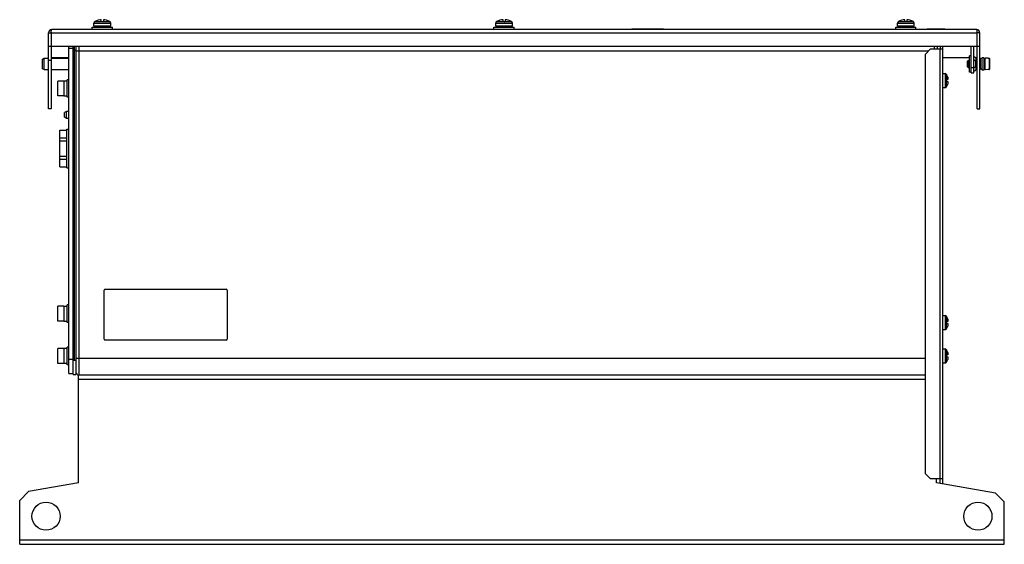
# Model space of a CAD drawing. Header units: millimetres. Extents: x 80 to 640, y 351 to 650.
import ezdxf

# ---------------------------------------------------------------- set-up
doc = ezdxf.new("R2010")
doc.units = ezdxf.units.MM
doc.header["$LTSCALE"] = 65.259357
doc.layers.get('0').update_dxf_attribs({"linetype": 'CONTINUOUS'})

msp = doc.modelspace()

# ---------------------------------------------------------------- linework, layer by layer
at = {"color": 7, "linetype": 'Continuous'}
for p, q in [((126.46, 648.79), (126.46, 649.85)), ((127.66, 649.85), (127.66, 648.79)), ((354.96, 648.79), (354.96, 649.85)), ((356.16, 649.85), (356.16, 648.79)), ((583.46, 648.79), (583.46, 649.85)), ((584.66, 649.85), (584.66, 648.79)), ((624.36, 644.19), (98.26, 644.19)), ((121.31, 644.19), (121.31, 645.59)), ((121.31, 645.59), (132.81, 645.59)), ((122.31, 646.19), (122.31, 647.88)), ((122.31, 647.88), (131.81, 647.88)), ((131.81, 646.19), (122.31, 646.19)), ((122.91, 645.59), (122.91, 646.19)), ((124.71, 649.56), (124.71, 649.54)), ((126.46, 648.79), (127.66, 648.79)), ((126.81, 645.59), (126.81, 646.19)), ((126.81, 645.99), (127.31, 645.99)), ((127.02, 648.75), (127.06, 648.75)), ((127.31, 646.19), (127.31, 645.59)), ((129.41, 649.54), (129.41, 649.56)), ((131.21, 646.19), (131.21, 645.59)), ((131.81, 646.19), (131.81, 647.88)), ((132.81, 644.19), (132.81, 645.59)), ((289.86, 644.39), (289.86, 644.19)), ((289.86, 644.39), (342.86, 644.39)), ((312.36, 644.39), (312.36, 644.19)), ((312.86, 644.19), (312.86, 644.39)), ((332.36, 644.39), (332.36, 644.19)), ((332.86, 644.19), (332.86, 644.39)), ((342.86, 644.39), (342.86, 644.19)), ((349.81, 644.19), (349.81, 645.59)), ((349.81, 645.59), (361.31, 645.59)), ((350.81, 646.19), (350.81, 647.88)), ((350.81, 647.88), (360.31, 647.88)), ((360.31, 646.19), (350.81, 646.19)), ((351.41, 645.59), (351.41, 646.19)), ((353.21, 649.56), (353.21, 649.54)), ((354.96, 648.79), (356.16, 648.79)), ((355.31, 645.59), (355.31, 646.19)), ((355.31, 645.99), (355.81, 645.99)), ((355.52, 648.75), (355.56, 648.75)), ((355.81, 646.19), (355.81, 645.59)), ((357.91, 649.54), (357.91, 649.56)), ((359.71, 646.19), (359.71, 645.59)), ((360.31, 646.19), (360.31, 647.88)), ((361.31, 644.19), (361.31, 645.59)), ((428.16, 644.39), (428.16, 644.19)), ((446.16, 644.39), (428.16, 644.39)), ((446.16, 644.39), (446.16, 644.19)), ((578.31, 645.59), (589.81, 645.59)), ((578.31, 644.19), (578.31, 645.59)), ((579.31, 647.88), (588.81, 647.88)), ((579.31, 646.19), (579.31, 647.88)), ((588.81, 646.19), (579.31, 646.19)), ((579.91, 645.59), (579.91, 646.19)), ((581.71, 649.56), (581.71, 649.54)), ((583.46, 648.79), (584.66, 648.79)), ((583.81, 645.59), (583.81, 646.19)), ((583.81, 645.99), (584.31, 645.99)), ((584.02, 648.75), (584.06, 648.75)), ((584.31, 646.19), (584.31, 645.59)), ((586.41, 649.54), (586.41, 649.56)), ((588.21, 646.19), (588.21, 645.59)), ((588.81, 646.19), (588.81, 647.88)), ((589.81, 644.19), (589.81, 645.59)), ((606.16, 644.39), (596.16, 644.39)), ((596.16, 644.39), (596.16, 644.19)), ((597.16, 644.49), (605.16, 644.49)), ((597.16, 644.49), (597.16, 644.39)), ((605.16, 644.49), (605.16, 644.39)), ((606.16, 644.39), (606.16, 644.19)), ((96.46, 599.19), (96.46, 642.39)), ((96.46, 642.39), (624.66, 642.39)), ((97.96, 642.39), (97.96, 599.19)), ((626.16, 642.39), (624.66, 642.39)), ((624.66, 599.19), (624.66, 642.39)), ((626.16, 599.19), (626.16, 642.39)), ((96.46, 634.69), (626.16, 634.69)), ((108.06, 448.49), (108.06, 634.69)), ((108.06, 633.69), (111.06, 633.69)), ((110.46, 447.99), (110.46, 634.69)), ((111.06, 634.69), (111.06, 456.49)), ((112.06, 634.69), (112.06, 447.99)), ((113.86, 447.49), (113.86, 634.69)), ((598.16, 633.19), (595.16, 630.19)), ((598.16, 633.19), (605.16, 633.19)), ((600.26, 634.69), (600.26, 633.19)), ((602.06, 633.19), (602.06, 634.69)), ((603.36, 633.19), (603.36, 388.49)), ((603.66, 634.69), (603.66, 633.19)), ((605.16, 385.65), (605.16, 634.69)), ((621.16, 619.69), (621.16, 634.69)), ((622.66, 619.69), (622.66, 634.69)), ((93.06, 627.46), (94.06, 627.86)), ((93.06, 621.92), (93.06, 627.46)), ((94.06, 621.52), (94.06, 627.86)), ((94.06, 627.86), (96.46, 627.86)), ((108.06, 628.19), (97.96, 628.19)), ((97.96, 627.86), (108.06, 627.86)), ((110.46, 632.44), (112.06, 632.44)), ((112.06, 632.19), (597.16, 632.19)), ((595.16, 391.49), (595.16, 630.19)), ((620.36, 628.19), (605.16, 628.19)), ((621.16, 629.34), (620.36, 629.34)), ((620.36, 620.04), (620.36, 629.34)), ((624.66, 628.19), (623.88, 628.19)), ((623.88, 627.98), (623.88, 625.85)), ((624.66, 627.86), (623.88, 627.86)), ((626.36, 627.86), (626.16, 627.86)), ((627.56, 627.56), (626.36, 627.86)), ((626.36, 627.86), (626.36, 621.52)), ((628.36, 628.19), (627.56, 628.19)), ((627.56, 621.19), (627.56, 628.19)), ((628.36, 628.19), (628.36, 621.19)), ((629.16, 627.79), (628.36, 627.79)), ((630.86, 627.95), (629.16, 627.99)), ((629.16, 621.39), (629.16, 627.99)), ((630.86, 627.95), (630.86, 627.92)), ((630.86, 627.92), (631.37, 627.91)), ((631.37, 627.91), (631.37, 621.46)), ((631.66, 627.61), (631.66, 621.76)), ((93.06, 621.92), (94.06, 621.52)), ((97.96, 626.59), (96.46, 626.59)), ((619.16, 626.29), (619.56, 626.69)), ((619.16, 623.09), (619.16, 626.29)), ((619.16, 623.09), (619.56, 622.69)), ((619.56, 626.69), (620.36, 626.69)), ((619.56, 622.69), (619.56, 626.69)), ((619.56, 622.69), (620.36, 622.69)), ((621.16, 622.69), (622.66, 622.69)), ((623.61, 626.16), (622.66, 627.03)), ((623.61, 623.21), (622.66, 622.34)), ((623.61, 626.16), (623.61, 623.21)), ((623.88, 623.53), (623.88, 621.4)), ((627.56, 621.82), (626.36, 621.52)), ((628.36, 624.94), (629.16, 624.94)), ((629.16, 624.44), (628.36, 624.44)), ((94.06, 621.52), (96.46, 621.52)), ((97.96, 621.52), (108.06, 621.52)), ((605.16, 619.19), (606.37, 619.19)), ((606.37, 619.19), (606.37, 611.19)), ((607.21, 618.73), (607.21, 615.79)), ((607.95, 617.19), (607.99, 617.04)), ((608.11, 616.21), (607.95, 616.21)), ((608.03, 616.3), (607.96, 616.3)), ((607.99, 617.04), (608.03, 616.89)), ((621.16, 620.04), (620.36, 620.04)), ((621.16, 619.69), (622.66, 619.69)), ((624.66, 621.52), (623.88, 621.52)), ((626.36, 621.52), (626.16, 621.52)), ((628.36, 621.19), (627.56, 621.19)), ((629.16, 621.59), (628.36, 621.59)), ((630.86, 621.43), (629.16, 621.39)), ((631.37, 621.46), (630.86, 621.45)), ((630.86, 621.45), (630.86, 621.43)), ((101.76, 606.44), (101.76, 614.94)), ((105.26, 614.94), (101.76, 614.94)), ((105.26, 614.94), (105.26, 606.44)), ((107.06, 614.84), (105.26, 614.84)), ((107.06, 605.69), (107.06, 615.69)), ((108.06, 615.69), (107.06, 615.69)), ((605.16, 611.19), (606.37, 611.19)), ((608.03, 615.79), (607.16, 615.79)), ((607.16, 615.79), (607.16, 614.59)), ((607.16, 614.59), (608.03, 614.59)), ((607.21, 611.64), (607.21, 614.59)), ((607.95, 614.17), (608.11, 614.17)), ((607.99, 613.33), (607.95, 613.19)), ((608.03, 614.08), (607.96, 614.08)), ((607.99, 614.04), (608.03, 614.08)), ((608.03, 613.49), (607.99, 613.33)), ((105.26, 606.44), (101.76, 606.44)), ((105.26, 606.54), (107.06, 606.54)), ((108.06, 605.69), (107.06, 605.69)), ((97.96, 599.19), (96.46, 599.19)), ((106.77, 597.69), (105.56, 597.1)), ((105.56, 594.28), (105.56, 597.1)), ((106.77, 593.69), (105.56, 594.28)), ((106.77, 593.69), (106.77, 597.69)), ((108.06, 597.69), (106.77, 597.69)), ((108.06, 593.69), (106.77, 593.69)), ((624.66, 599.19), (626.16, 599.19)), ((102.86, 566.08), (102.86, 586.89)), ((102.86, 586.89), (106.86, 586.89)), ((102.86, 582.54), (106.86, 582.54)), ((106.86, 565.49), (106.86, 587.49)), ((106.86, 587.49), (108.06, 587.49)), ((102.86, 580.84), (106.86, 580.84)), ((102.86, 572.13), (106.86, 572.13)), ((102.86, 570.44), (106.86, 570.44)), ((102.86, 566.08), (106.86, 566.08)), ((106.86, 565.49), (108.06, 565.49)), ((128.06, 467.99), (128.06, 495.99)), ((128.56, 496.49), (197.56, 496.49)), ((198.06, 495.99), (198.06, 467.99)), ((107.06, 477.49), (107.06, 487.49)), ((108.06, 487.49), (107.06, 487.49)), ((101.76, 478.24), (101.76, 486.74)), ((105.26, 486.74), (101.76, 486.74)), ((105.26, 486.74), (105.26, 478.24)), ((107.06, 486.64), (105.26, 486.64)), ((105.26, 478.24), (101.76, 478.24)), ((105.26, 478.34), (107.06, 478.34)), ((108.06, 477.49), (107.06, 477.49)), ((605.16, 481.49), (606.37, 481.49)), ((606.37, 481.49), (606.37, 473.49)), ((608.03, 478.09), (607.16, 478.09)), ((607.16, 478.09), (607.16, 476.89)), ((607.16, 476.89), (608.03, 476.89)), ((607.21, 481.03), (607.21, 478.09)), ((607.21, 473.94), (607.21, 476.89)), ((607.95, 479.49), (607.99, 479.34)), ((608.11, 478.51), (607.95, 478.51)), ((607.95, 476.47), (608.11, 476.47)), ((608.03, 478.6), (607.96, 478.6)), ((608.03, 476.38), (607.96, 476.38)), ((607.99, 479.34), (608.03, 479.19)), ((607.99, 476.34), (608.03, 476.38)), ((605.16, 473.49), (606.37, 473.49)), ((607.99, 475.63), (607.95, 475.49)), ((608.03, 475.79), (607.99, 475.63)), ((197.56, 467.49), (128.56, 467.49)), ((101.76, 454.24), (101.76, 462.74)), ((105.26, 462.74), (101.76, 462.74)), ((105.26, 462.74), (105.26, 454.24)), ((107.06, 462.64), (105.26, 462.64)), ((107.06, 453.49), (107.06, 463.49)), ((108.06, 463.49), (107.06, 463.49)), ((605.16, 462.49), (606.37, 462.49)), ((606.37, 462.49), (606.37, 454.49)), ((607.21, 462.03), (607.21, 459.09)), ((607.95, 460.49), (607.99, 460.34)), ((608.11, 459.51), (607.95, 459.51)), ((608.03, 459.6), (607.96, 459.6)), ((607.99, 460.34), (608.03, 460.19)), ((105.26, 454.24), (101.76, 454.24)), ((105.26, 454.34), (107.06, 454.34)), ((111.06, 456.49), (108.06, 456.49)), ((112.06, 455.99), (110.46, 455.99)), ((595.16, 456.99), (112.06, 456.99)), ((605.16, 454.49), (606.37, 454.49)), ((608.03, 459.09), (607.16, 459.09)), ((607.16, 459.09), (607.16, 457.89)), ((607.16, 457.89), (608.03, 457.89)), ((607.21, 454.94), (607.21, 457.89)), ((607.95, 457.47), (608.11, 457.47)), ((607.99, 456.63), (607.95, 456.49)), ((608.03, 457.38), (607.96, 457.38)), ((607.99, 457.34), (608.03, 457.38)), ((608.03, 456.79), (607.99, 456.63)), ((108.06, 453.49), (107.06, 453.49)), ((108.06, 448.49), (110.46, 448.49)), ((110.46, 447.99), (112.06, 447.99)), ((113.56, 386.29), (113.56, 447.49)), ((595.16, 447.49), (113.56, 447.49)), ((113.56, 445.19), (595.16, 445.19)), ((595.16, 391.49), (598.16, 388.49)), ((605.16, 388.49), (598.16, 388.49)), ((601.56, 386.29), (601.56, 388.49)), ((603.66, 385.92), (603.66, 388.49)), ((85.06, 381.26), (80.06, 376.26)), ((113.56, 386.29), (85.06, 381.26)), ((635.06, 380.38), (601.56, 386.29)), ((80.06, 351.29), (80.06, 376.26)), ((640.06, 375.38), (635.06, 380.38)), ((640.06, 351.29), (640.06, 375.38)), ((640.06, 353.59), (80.06, 353.59)), ((80.06, 351.29), (640.06, 351.29))]:
    msp.add_line(p, q, dxfattribs=at)
for centre in [(95.06, 367.29), (625.06, 367.29)]:
    msp.add_circle(centre, 8, dxfattribs=at)
for centre, radius, start, end in [((127.06, 641.39), 8.49, 94.0547, 106.0777), ((127.06, 641.39), 8.49, 73.9223, 85.9453), ((355.56, 641.39), 8.49, 94.0547, 106.0777), ((355.56, 641.39), 8.49, 73.9223, 85.9453), ((584.06, 641.39), 8.49, 94.0547, 106.0777), ((584.06, 641.39), 8.49, 73.9223, 85.9453), ((98.26, 642.39), 1.8, 90, 180), ((123.31, 647.88), 1, 120.0003, 180), ((127.06, 641.39), 8.5, 106.0497, 119.9993), ((127.06, 641.39), 8.5, 60, 73.9503), ((130.81, 647.88), 1, 0, 59.9998), ((351.81, 647.88), 1, 120.0003, 180), ((355.56, 641.39), 8.5, 106.0497, 119.9993), ((355.56, 641.39), 8.5, 60, 73.9503), ((359.31, 647.88), 1, 0, 59.9998), ((580.31, 647.88), 1, 120.0003, 180), ((584.06, 641.39), 8.5, 106.0497, 119.9993), ((584.06, 641.39), 8.5, 60, 73.9503), ((587.81, 647.88), 1, 0, 59.9998), ((624.36, 642.39), 1.8, 0, 90), ((114.59, 642.19), 16.62, 178.1418, 179.3079), ((608.39, 642.2), 16.27, 0.6554, 1.848), ((623.26, 627.98), 0.612, 0, 171.1583), ((622.26, 624.69), 2, 312.4277, 47.5723), ((606.37, 618.19), 1, 33.0557, 90), ((601.76, 615.19), 6.5, 17.9202, 33.0557), ((603.7, 615.71), 4.49, 13.412, 15.1906), ((603.97, 615.78), 4.21, 12.7558, 13.4083), ((604.32, 615.85), 3.85, 11.696, 12.7676), ((604.75, 615.94), 3.42, 10.7418, 11.7053), ((605.1, 616.01), 3.05, 9.9507, 10.7443), ((606.92, 616.26), 1.22, 4.5956, 5.2312), ((607.93, 616.28), 0.21, 351.1248, 353.6901), ((623.26, 621.4), 0.612, 188.8417, 360), ((606.37, 612.19), 1, 270, 326.9443), ((601.76, 615.19), 6.5, 326.9443, 342.0798), ((608.7, 614.19), 0.754, 179.9798, 181.632), ((603.68, 614.67), 4.51, 344.8143, 346.5839), ((603.96, 614.6), 4.22, 346.5868, 347.2385), ((604.36, 614.51), 3.82, 347.2257, 348.3085), ((604.74, 614.43), 3.42, 348.3004, 349.2615), ((605.05, 614.37), 3.11, 349.2619, 349.8669), ((605.23, 614.34), 2.92, 349.8711, 350.0565), ((607.93, 614.09), 0.21, 6.3081, 8.8775), ((606.92, 614.11), 1.22, 354.7716, 355.4069), ((128.56, 495.99), 0.5, 90, 180), ((197.56, 495.99), 0.5, 0, 90), ((606.37, 480.49), 1, 33.0557, 90), ((601.76, 477.49), 6.5, 17.9202, 33.0557), ((608.7, 476.49), 0.754, 179.9798, 181.632), ((603.7, 478.01), 4.49, 13.412, 15.1906), ((603.97, 478.08), 4.21, 12.7558, 13.4083), ((604.32, 478.15), 3.85, 11.696, 12.7676), ((604.36, 476.81), 3.82, 347.2257, 348.3085), ((604.75, 478.24), 3.42, 10.7418, 11.7053), ((604.74, 476.73), 3.42, 348.3004, 349.2615), ((605.1, 478.31), 3.05, 9.9507, 10.7443), ((605.05, 476.67), 3.11, 349.2619, 349.8669), ((605.23, 476.64), 2.92, 349.8711, 350.0565), ((606.92, 478.56), 1.22, 4.5956, 5.2312), ((607.93, 478.58), 0.21, 351.1248, 353.6901), ((607.93, 476.39), 0.21, 6.3081, 8.8775), ((606.92, 476.41), 1.22, 354.7716, 355.4069), ((606.37, 474.49), 1, 270, 326.9443), ((601.76, 477.49), 6.5, 326.9443, 342.0798), ((603.68, 476.97), 4.51, 344.8143, 346.5839), ((603.96, 476.9), 4.22, 346.5868, 347.2385), ((128.56, 467.99), 0.5, 180, 270), ((197.56, 467.99), 0.5, 270, 360), ((606.37, 461.49), 1, 33.0557, 90), ((601.76, 458.49), 6.5, 17.9202, 33.0557), ((603.7, 459.01), 4.49, 13.412, 15.1906), ((603.97, 459.08), 4.21, 12.7558, 13.4083), ((604.32, 459.15), 3.85, 11.696, 12.7676), ((604.75, 459.24), 3.42, 10.7418, 11.7053), ((605.1, 459.31), 3.05, 9.9507, 10.7443), ((606.92, 459.56), 1.22, 4.5956, 5.2312), ((607.93, 459.58), 0.21, 351.1248, 353.6901), ((606.37, 455.49), 1, 270, 326.9443), ((601.76, 458.49), 6.5, 326.9443, 342.0798), ((608.7, 457.49), 0.754, 179.9798, 181.632), ((603.68, 457.97), 4.51, 344.8143, 346.5839), ((603.96, 457.9), 4.22, 346.5868, 347.2385), ((604.36, 457.81), 3.82, 347.2257, 348.3085), ((604.74, 457.73), 3.42, 348.3004, 349.2615), ((605.05, 457.67), 3.11, 349.2619, 349.8669), ((605.23, 457.64), 2.92, 349.8711, 350.0565), ((607.93, 457.39), 0.21, 6.3081, 8.8775), ((606.92, 457.41), 1.22, 354.7716, 355.4069), ((113.86, 449.29), 1.8, 180, 263.0568)]:
    msp.add_arc(centre, radius, start, end, dxfattribs=at)
for points, knots in [([(97.97, 642.72), (97.98, 642.92), (98, 643.27), (98.06, 643.74), (98.12, 644.02), (98.22, 644.19), (98.26, 644.19)], [0, 0, 0, 0, 0.38348, 0.69539, 0.903769, 1, 1, 1, 1]), ([(122.81, 648.75), (122.81, 648.75), (122.83, 648.75), (122.84, 648.75), (122.86, 648.75), (122.9, 648.75), (122.94, 648.75), (123.02, 648.75), (123.15, 648.75), (123.32, 648.75), (123.54, 648.75), (123.78, 648.75), (124.06, 648.75), (124.36, 648.75), (124.69, 648.75), (125.05, 648.75), (125.42, 648.75), (125.74, 648.75), (125.97, 648.75), (126.11, 648.75), (126.21, 648.75), (126.31, 648.75), (126.41, 648.75), (126.5, 648.75), (126.57, 648.75), (126.62, 648.75), (126.67, 648.75), (126.74, 648.75), (126.8, 648.73), (126.87, 648.73), (126.94, 648.73), (126.99, 648.74), (127.02, 648.75)], [0, 0, 0, 0, 0.001206, 0.004825, 0.010844, 0.019249, 0.030021, 0.043133, 0.076246, 0.118267, 0.168793, 0.227343, 0.293357, 0.366202, 0.445184, 0.529552, 0.618495, 0.711181, 0.758659, 0.782618, 0.806763, 0.830977, 0.855263, 0.879704, 0.891917, 0.904144, 0.91658, 0.928813, 0.951886, 0.964099, 0.976543, 1, 1, 1, 1]), ([(127.06, 648.75), (127.08, 648.74), (127.13, 648.72), (127.2, 648.72), (127.27, 648.72), (127.34, 648.74), (127.41, 648.75), (127.51, 648.77), (127.58, 648.76), (127.63, 648.75)], [0, 0, 0, 0, 0.111905, 0.241883, 0.371571, 0.495443, 0.614452, 0.738596, 1, 1, 1, 1]), ([(127.63, 648.75), (127.66, 648.75), (127.71, 648.75), (127.77, 648.75), (127.83, 648.75), (127.91, 648.75), (128.03, 648.75), (128.19, 648.75), (128.37, 648.75), (128.55, 648.75), (128.79, 648.75), (129.07, 648.75), (129.4, 648.75), (129.79, 648.75), (130.23, 648.75), (130.67, 648.75), (131, 648.75), (131.2, 648.75), (131.29, 648.75), (131.31, 648.75)], [0, 0, 0, 0, 0.025815, 0.03853, 0.051193, 0.076662, 0.102022, 0.152245, 0.201881, 0.25077, 0.298862, 0.3922, 0.481152, 0.564986, 0.714666, 0.836412, 0.926294, 0.981416, 1, 1, 1, 1]), ([(351.31, 648.75), (351.31, 648.75), (351.33, 648.75), (351.34, 648.75), (351.36, 648.75), (351.4, 648.75), (351.44, 648.75), (351.52, 648.75), (351.65, 648.75), (351.82, 648.75), (352.04, 648.75), (352.28, 648.75), (352.56, 648.75), (352.86, 648.75), (353.19, 648.75), (353.55, 648.75), (353.92, 648.75), (354.24, 648.75), (354.47, 648.75), (354.61, 648.75), (354.71, 648.75), (354.81, 648.75), (354.91, 648.75), (355, 648.75), (355.07, 648.75), (355.12, 648.75), (355.17, 648.75), (355.24, 648.75), (355.3, 648.73), (355.37, 648.73), (355.44, 648.73), (355.49, 648.74), (355.52, 648.75)], [0, 0, 0, 0, 0.001206, 0.004825, 0.010844, 0.019249, 0.030021, 0.043133, 0.076246, 0.118267, 0.168793, 0.227343, 0.293357, 0.366202, 0.445184, 0.529552, 0.618495, 0.711181, 0.758659, 0.782618, 0.806763, 0.830977, 0.855263, 0.879704, 0.891917, 0.904144, 0.91658, 0.928813, 0.951886, 0.964099, 0.976543, 1, 1, 1, 1]), ([(355.56, 648.75), (355.58, 648.74), (355.63, 648.72), (355.7, 648.72), (355.77, 648.72), (355.84, 648.74), (355.91, 648.75), (356.01, 648.77), (356.08, 648.76), (356.13, 648.75)], [0, 0, 0, 0, 0.111905, 0.241883, 0.371571, 0.495443, 0.614452, 0.738596, 1, 1, 1, 1]), ([(356.13, 648.75), (356.16, 648.75), (356.21, 648.75), (356.27, 648.75), (356.33, 648.75), (356.41, 648.75), (356.53, 648.75), (356.69, 648.75), (356.87, 648.75), (357.05, 648.75), (357.29, 648.75), (357.57, 648.75), (357.9, 648.75), (358.29, 648.75), (358.73, 648.75), (359.17, 648.75), (359.5, 648.75), (359.7, 648.75), (359.79, 648.75), (359.81, 648.75)], [0, 0, 0, 0, 0.025815, 0.03853, 0.051193, 0.076662, 0.102022, 0.152245, 0.201881, 0.25077, 0.298862, 0.3922, 0.481152, 0.564986, 0.714666, 0.836412, 0.926294, 0.981416, 1, 1, 1, 1]), ([(579.81, 648.75), (579.81, 648.75), (579.83, 648.75), (579.84, 648.75), (579.86, 648.75), (579.9, 648.75), (579.94, 648.75), (580.02, 648.75), (580.15, 648.75), (580.32, 648.75), (580.54, 648.75), (580.78, 648.75), (581.06, 648.75), (581.36, 648.75), (581.69, 648.75), (582.05, 648.75), (582.42, 648.75), (582.74, 648.75), (582.97, 648.75), (583.11, 648.75), (583.21, 648.75), (583.31, 648.75), (583.41, 648.75), (583.5, 648.75), (583.57, 648.75), (583.62, 648.75), (583.67, 648.75), (583.74, 648.75), (583.8, 648.73), (583.87, 648.73), (583.94, 648.73), (583.99, 648.74), (584.02, 648.75)], [0, 0, 0, 0, 0.001206, 0.004825, 0.010844, 0.019249, 0.030021, 0.043133, 0.076246, 0.118267, 0.168793, 0.227343, 0.293357, 0.366202, 0.445184, 0.529552, 0.618495, 0.711181, 0.758659, 0.782618, 0.806763, 0.830977, 0.855263, 0.879704, 0.891917, 0.904144, 0.91658, 0.928813, 0.951886, 0.964099, 0.976543, 1, 1, 1, 1]), ([(584.06, 648.75), (584.08, 648.74), (584.13, 648.72), (584.2, 648.72), (584.27, 648.72), (584.34, 648.74), (584.41, 648.75), (584.51, 648.77), (584.58, 648.76), (584.63, 648.75)], [0, 0, 0, 0, 0.111905, 0.241883, 0.371571, 0.495443, 0.614452, 0.738596, 1, 1, 1, 1]), ([(584.63, 648.75), (584.66, 648.75), (584.71, 648.75), (584.77, 648.75), (584.83, 648.75), (584.91, 648.75), (585.03, 648.75), (585.19, 648.75), (585.37, 648.75), (585.55, 648.75), (585.79, 648.75), (586.07, 648.75), (586.4, 648.75), (586.79, 648.75), (587.23, 648.75), (587.67, 648.75), (588, 648.75), (588.2, 648.75), (588.29, 648.75), (588.31, 648.75)], [0, 0, 0, 0, 0.025815, 0.03853, 0.051193, 0.076662, 0.102022, 0.152245, 0.201881, 0.25077, 0.298862, 0.3922, 0.481152, 0.564986, 0.714666, 0.836412, 0.926294, 0.981416, 1, 1, 1, 1]), ([(624.66, 642.73), (624.65, 642.92), (624.63, 643.27), (624.57, 643.74), (624.51, 644.02), (624.41, 644.19), (624.36, 644.19)], [0, 0, 0, 0, 0.383585, 0.695434, 0.903741, 1, 1, 1, 1]), ([(631.52, 627.87), (631.53, 627.86), (631.57, 627.83), (631.61, 627.79), (631.63, 627.76)], [0, 0, 0, 0, 0.251023, 1, 1, 1, 1]), ([(607.99, 616.34), (607.98, 616.34), (607.96, 616.3), (607.95, 616.26), (607.95, 616.23), (607.95, 616.21)], [0, 0, 0, 0, 0.314054, 0.611517, 1, 1, 1, 1]), ([(607.95, 616.21), (607.95, 616.17), (607.95, 616.1), (607.97, 615.98), (607.99, 615.88), (608.01, 615.81), (608.03, 615.79)], [0, 0, 0, 0, 0.255954, 0.535966, 0.795924, 1, 1, 1, 1]), ([(608.03, 616.3), (608.03, 616.31), (608.02, 616.32), (608, 616.34), (607.99, 616.34)], [0, 0, 0, 0, 0.621626, 1, 1, 1, 1]), ([(608.11, 616.21), (608.1, 616.21), (608.09, 616.21), (608.06, 616.24), (608.04, 616.27), (608.03, 616.3)], [0, 0, 0, 0, 0.135226, 0.342168, 1, 1, 1, 1]), ([(608.13, 616.37), (608.13, 616.39), (608.13, 616.44), (608.12, 616.5), (608.11, 616.54)], [0, 0, 0, 0, 0.224754, 1, 1, 1, 1]), ([(608.11, 616.21), (608.11, 616.21), (608.12, 616.21), (608.12, 616.21), (608.12, 616.22)], [0, 0, 0, 0, 0.453404, 1, 1, 1, 1]), ([(608.12, 616.22), (608.13, 616.22), (608.13, 616.22), (608.13, 616.22), (608.13, 616.23)], [0, 0, 0, 0, 0.227297, 1, 1, 1, 1]), ([(608.13, 616.26), (608.14, 616.27), (608.14, 616.31), (608.14, 616.34), (608.13, 616.36)], [0, 0, 0, 0, 0.436316, 1, 1, 1, 1]), ([(608.13, 616.23), (608.13, 616.23), (608.13, 616.24), (608.13, 616.24), (608.13, 616.25)], [0, 0, 0, 0, 0.225865, 1, 1, 1, 1]), ([(608.03, 614.59), (608.01, 614.56), (607.99, 614.5), (607.97, 614.41), (607.95, 614.3), (607.95, 614.22), (607.95, 614.19)], [0, 0, 0, 0, 0.201424, 0.457028, 0.735974, 1, 1, 1, 1]), ([(607.95, 614.17), (607.95, 614.15), (607.95, 614.11), (607.96, 614.07), (607.98, 614.04), (607.99, 614.04)], [0, 0, 0, 0, 0.389023, 0.68683, 1, 1, 1, 1]), ([(608.11, 614.17), (608.1, 614.17), (608.09, 614.16), (608.06, 614.13), (608.04, 614.1), (608.03, 614.08)], [0, 0, 0, 0, 0.135167, 0.342032, 1, 1, 1, 1]), ([(608.12, 614.16), (608.12, 614.16), (608.12, 614.17), (608.11, 614.17), (608.11, 614.17)], [0, 0, 0, 0, 0.546584, 1, 1, 1, 1]), ([(608.11, 613.84), (608.11, 613.85), (608.12, 613.91), (608.13, 613.96), (608.13, 614)], [0, 0, 0, 0, 0.273583, 1, 1, 1, 1]), ([(608.13, 614.15), (608.13, 614.15), (608.13, 614.15), (608.13, 614.15), (608.12, 614.16)], [0, 0, 0, 0, 0.273646, 1, 1, 1, 1]), ([(608.13, 614.13), (608.13, 614.13), (608.13, 614.14), (608.13, 614.14), (608.13, 614.15)], [0, 0, 0, 0, 0.274537, 1, 1, 1, 1]), ([(608.13, 614.01), (608.14, 614.03), (608.14, 614.07), (608.14, 614.1), (608.13, 614.12)], [0, 0, 0, 0, 0.563697, 1, 1, 1, 1]), ([(607.99, 478.64), (607.98, 478.64), (607.96, 478.6), (607.95, 478.56), (607.95, 478.53), (607.95, 478.51)], [0, 0, 0, 0, 0.314054, 0.611517, 1, 1, 1, 1]), ([(607.95, 478.51), (607.95, 478.47), (607.95, 478.4), (607.97, 478.28), (607.99, 478.18), (608.01, 478.11), (608.03, 478.09)], [0, 0, 0, 0, 0.255954, 0.535966, 0.795924, 1, 1, 1, 1]), ([(608.03, 476.89), (608.01, 476.86), (607.99, 476.8), (607.97, 476.71), (607.95, 476.6), (607.95, 476.52), (607.95, 476.49)], [0, 0, 0, 0, 0.201424, 0.457028, 0.735974, 1, 1, 1, 1]), ([(607.95, 476.47), (607.95, 476.45), (607.95, 476.41), (607.96, 476.37), (607.98, 476.34), (607.99, 476.34)], [0, 0, 0, 0, 0.389023, 0.68683, 1, 1, 1, 1]), ([(608.03, 478.6), (608.03, 478.61), (608.02, 478.62), (608, 478.64), (607.99, 478.64)], [0, 0, 0, 0, 0.621626, 1, 1, 1, 1]), ([(608.11, 478.51), (608.1, 478.51), (608.09, 478.51), (608.06, 478.54), (608.04, 478.57), (608.03, 478.6)], [0, 0, 0, 0, 0.135226, 0.342168, 1, 1, 1, 1]), ([(608.11, 476.47), (608.1, 476.47), (608.09, 476.46), (608.06, 476.43), (608.04, 476.4), (608.03, 476.38)], [0, 0, 0, 0, 0.135167, 0.342032, 1, 1, 1, 1]), ([(608.13, 478.67), (608.13, 478.69), (608.13, 478.74), (608.12, 478.8), (608.11, 478.84)], [0, 0, 0, 0, 0.224754, 1, 1, 1, 1]), ([(608.11, 478.51), (608.11, 478.51), (608.12, 478.51), (608.12, 478.51), (608.12, 478.52)], [0, 0, 0, 0, 0.453404, 1, 1, 1, 1]), ([(608.12, 476.46), (608.12, 476.46), (608.12, 476.47), (608.11, 476.47), (608.11, 476.47)], [0, 0, 0, 0, 0.546584, 1, 1, 1, 1]), ([(608.11, 476.14), (608.11, 476.15), (608.12, 476.21), (608.13, 476.26), (608.13, 476.3)], [0, 0, 0, 0, 0.273583, 1, 1, 1, 1]), ([(608.12, 478.52), (608.13, 478.52), (608.13, 478.52), (608.13, 478.52), (608.13, 478.53)], [0, 0, 0, 0, 0.227297, 1, 1, 1, 1]), ([(608.13, 476.45), (608.13, 476.45), (608.13, 476.45), (608.13, 476.45), (608.12, 476.46)], [0, 0, 0, 0, 0.273646, 1, 1, 1, 1]), ([(608.13, 478.56), (608.14, 478.57), (608.14, 478.61), (608.14, 478.64), (608.13, 478.66)], [0, 0, 0, 0, 0.436316, 1, 1, 1, 1]), ([(608.13, 478.53), (608.13, 478.53), (608.13, 478.54), (608.13, 478.54), (608.13, 478.55)], [0, 0, 0, 0, 0.225865, 1, 1, 1, 1]), ([(608.13, 476.43), (608.13, 476.43), (608.13, 476.44), (608.13, 476.44), (608.13, 476.45)], [0, 0, 0, 0, 0.274537, 1, 1, 1, 1]), ([(608.13, 476.31), (608.14, 476.33), (608.14, 476.37), (608.14, 476.4), (608.13, 476.42)], [0, 0, 0, 0, 0.563697, 1, 1, 1, 1]), ([(607.99, 459.64), (607.98, 459.64), (607.96, 459.6), (607.95, 459.56), (607.95, 459.53), (607.95, 459.51)], [0, 0, 0, 0, 0.314054, 0.611517, 1, 1, 1, 1]), ([(607.95, 459.51), (607.95, 459.47), (607.95, 459.4), (607.97, 459.28), (607.99, 459.18), (608.01, 459.11), (608.03, 459.09)], [0, 0, 0, 0, 0.255954, 0.535966, 0.795924, 1, 1, 1, 1]), ([(608.03, 459.6), (608.03, 459.61), (608.02, 459.62), (608, 459.64), (607.99, 459.64)], [0, 0, 0, 0, 0.621626, 1, 1, 1, 1]), ([(608.11, 459.51), (608.1, 459.51), (608.09, 459.51), (608.06, 459.54), (608.04, 459.57), (608.03, 459.6)], [0, 0, 0, 0, 0.135226, 0.342168, 1, 1, 1, 1]), ([(608.13, 459.67), (608.13, 459.69), (608.13, 459.74), (608.12, 459.8), (608.11, 459.84)], [0, 0, 0, 0, 0.224754, 1, 1, 1, 1]), ([(608.11, 459.51), (608.11, 459.51), (608.12, 459.51), (608.12, 459.51), (608.12, 459.52)], [0, 0, 0, 0, 0.453404, 1, 1, 1, 1]), ([(608.12, 459.52), (608.13, 459.52), (608.13, 459.52), (608.13, 459.52), (608.13, 459.53)], [0, 0, 0, 0, 0.227297, 1, 1, 1, 1]), ([(608.13, 459.56), (608.14, 459.57), (608.14, 459.61), (608.14, 459.64), (608.13, 459.66)], [0, 0, 0, 0, 0.436316, 1, 1, 1, 1]), ([(608.13, 459.53), (608.13, 459.53), (608.13, 459.54), (608.13, 459.54), (608.13, 459.55)], [0, 0, 0, 0, 0.225865, 1, 1, 1, 1]), ([(608.03, 457.89), (608.01, 457.86), (607.99, 457.8), (607.97, 457.71), (607.95, 457.6), (607.95, 457.52), (607.95, 457.49)], [0, 0, 0, 0, 0.201424, 0.457028, 0.735974, 1, 1, 1, 1]), ([(607.95, 457.47), (607.95, 457.45), (607.95, 457.41), (607.96, 457.37), (607.98, 457.34), (607.99, 457.34)], [0, 0, 0, 0, 0.389023, 0.68683, 1, 1, 1, 1]), ([(608.11, 457.47), (608.1, 457.47), (608.09, 457.46), (608.06, 457.43), (608.04, 457.4), (608.03, 457.38)], [0, 0, 0, 0, 0.135167, 0.342032, 1, 1, 1, 1]), ([(608.12, 457.46), (608.12, 457.46), (608.12, 457.47), (608.11, 457.47), (608.11, 457.47)], [0, 0, 0, 0, 0.546584, 1, 1, 1, 1]), ([(608.11, 457.14), (608.11, 457.15), (608.12, 457.21), (608.13, 457.26), (608.13, 457.3)], [0, 0, 0, 0, 0.273583, 1, 1, 1, 1]), ([(608.13, 457.45), (608.13, 457.45), (608.13, 457.45), (608.13, 457.45), (608.12, 457.46)], [0, 0, 0, 0, 0.273646, 1, 1, 1, 1]), ([(608.13, 457.43), (608.13, 457.43), (608.13, 457.44), (608.13, 457.44), (608.13, 457.45)], [0, 0, 0, 0, 0.274537, 1, 1, 1, 1]), ([(608.13, 457.31), (608.14, 457.33), (608.14, 457.37), (608.14, 457.4), (608.13, 457.42)], [0, 0, 0, 0, 0.563697, 1, 1, 1, 1])]:
    msp.add_open_spline(points, degree=3, knots=knots, dxfattribs=at)
for points in [[(631.37, 627.91), (631.42, 627.91), (631.47, 627.9), (631.52, 627.87)], [(631.63, 627.76), (631.65, 627.71), (631.66, 627.66), (631.66, 627.61)], [(631.52, 621.5), (631.56, 621.53), (631.6, 621.57), (631.63, 621.61)], [(631.63, 621.61), (631.65, 621.66), (631.66, 621.71), (631.66, 621.76)], [(631.37, 621.46), (631.42, 621.46), (631.47, 621.48), (631.52, 621.5)]]:
    msp.add_open_spline(points, degree=3, dxfattribs=at)

doc.saveas('drawing.dxf')
